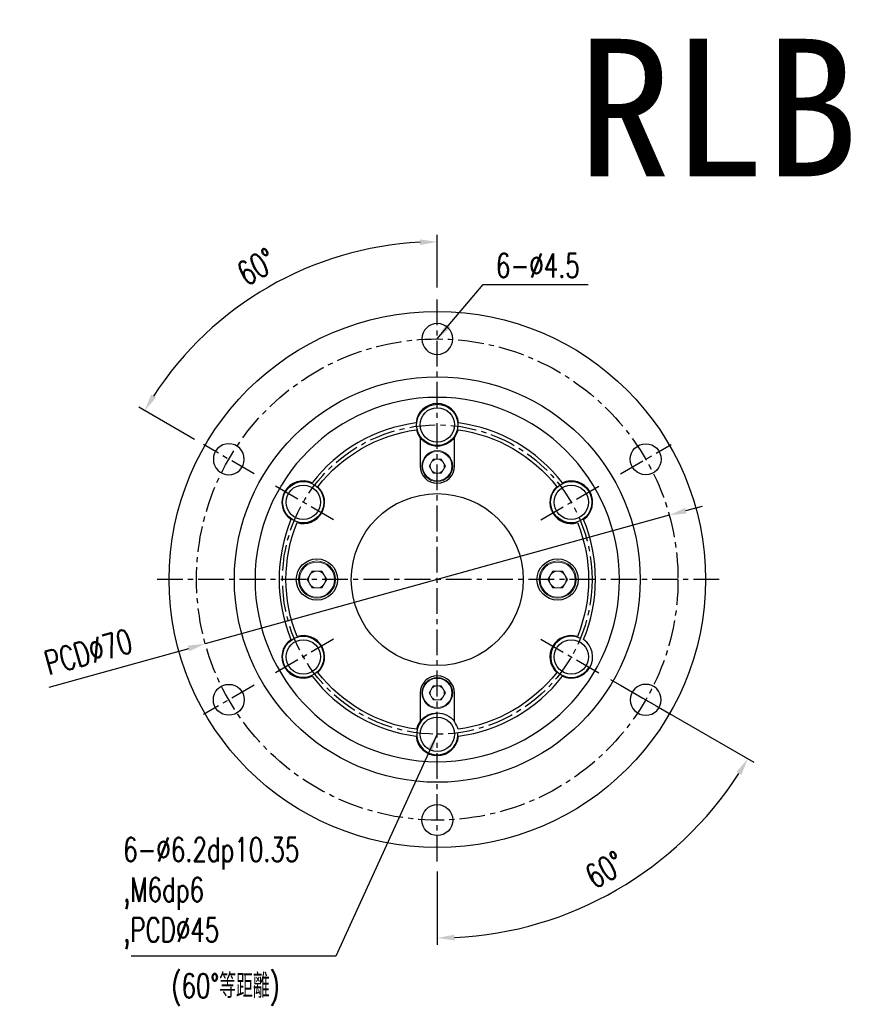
# Model space of a CAD drawing. Header units: millimetres. Extents: x -61 to 184, y -64 to 81.
# Tile 1 of 43: x -61 to 62, y -62 to 81. Entities that reach past the tile are written whole.
import ezdxf
from ezdxf.enums import TextEntityAlignment as Align

# ---------------------------------------------------------------- set-up
doc = ezdxf.new("R2010")
doc.units = ezdxf.units.MM
doc.linetypes.add('CENTER', pattern=[2, 1.25, -0.25, 0.25, -0.25])
for name, color, linetype in [('CHA', 7, 'Continuous'), ('CL', 1, 'CENTER'), ('DIM', 4, 'Continuous'), ('OUT', 3, 'Continuous')]:
    doc.layers.add(name, color=color, linetype=linetype)
doc.styles.add('DIM-7', font='SIMPLEX.shx', dxfattribs={"width": 0.7, "bigfont": 'chineset.shx'})
doc.styles.add('T', font='kaiu.ttf')
doc.dimstyles.new('CNS', dxfattribs={"dimtxt": 3.5, "dimasz": 2.5, "dimexe": 1, "dimexo": 1.5, "dimgap": 0.09, "dimtad": 0, "dimdsep": 46, "dimtxsty": 'DIM-7', "dimcen": 0.09, "dimclrd": 1, "dimclre": 1, "dimclrt": 4, "dimadec": 0, "dimazin": 0, "dimtfac": 1, "dimtix": 1, "dimtmove": 2, "dimatfit": 3, "dimfxl": 1, "dimtvp": 0.971429, "dimtolj": 1, "dimarcsym": 0})

# ---------------------------------------------------------------- blocks, each defined once
blk = doc.blocks.new('*D0')
at = {"layer": 'DEFPOINTS', "color": 0}
for p in [(0, 41), (15.07, -8.7), (23.9, -13.8), (0, -41), (17.84, -49)]:
    blk.add_point(p, dxfattribs=at)
at = {"layer": 'DIM', "color": 7, "lineweight": -2}
for p, q in [((25.2, -14.55), (46.03, -26.57)), ((0, -42.5), (0, -53.15))]:
    blk.add_line(p, q, dxfattribs=at)
blk.add_arc((0, 0), 52.15, 272.7471, 327.2529, dxfattribs=at)
at = {"layer": 'DIM', "color": 7}
for points in [[(43.5, -27.99), (44.22, -28.43), (45.16, -26.07)], [(2.51, -52.5), (2.49, -51.67), (0, -52.15)]]:
    blk.add_solid(points, dxfattribs=at)
at = {"layer": 'DIM', "color": 7, "insert": (24.37, -42.22), "char_height": 3.5, "attachment_point": 5, "rotation": 30, "style": 'DIM-7'}
blk.add_mtext('\\A1;60°', dxfattribs=at)
blk = doc.blocks.new('*D1')
at = {"layer": 'DEFPOINTS', "color": 0}
for p in [(-16.8, 46.17), (0, 41), (-33.99, 19.62), (-26.63, 15.38), (0, -41)]:
    blk.add_point(p, dxfattribs=at)
at = {"layer": 'DIM', "color": 7, "lineweight": -2}
for p, q in [((0, 42.5), (0, 50.13)), ((-35.29, 20.38), (-43.41, 25.06))]:
    blk.add_line(p, q, dxfattribs=at)
blk.add_arc((0, 0), 49.13, 92.916, 147.084, dxfattribs=at)
at = {"layer": 'DIM', "color": 7}
for points in [[(-2.51, 49.48), (-2.49, 48.65), (0, 49.13)], [(-40.89, 26.48), (-41.6, 26.91), (-42.55, 24.56)]]:
    blk.add_solid(points, dxfattribs=at)
at = {"layer": 'DIM', "color": 7, "insert": (-26.26, 45.49), "char_height": 3.5, "attachment_point": 5, "rotation": 30, "style": 'DIM-7'}
blk.add_mtext('\\A1;60°', dxfattribs=at)
blk = doc.blocks.new('*D2')
at = {"layer": 'DEFPOINTS', "color": 0}
for p in [(33.73, 9.35), (-33.73, -9.35)]:
    blk.add_point(p, dxfattribs=at)
at = {"layer": 'DIM', "color": 7, "lineweight": -2}
for p, q in [((36.14, 10.02), (38.55, 10.68)), ((33.73, 9.35), (-33.73, -9.35)), ((-56.44, -15.64), (-36.14, -10.02))]:
    blk.add_line(p, q, dxfattribs=at)
at = {"layer": 'DIM', "color": 7}
for points in [[(36.03, 10.42), (36.25, 9.61), (33.73, 9.35)], [(-36.25, -9.61), (-36.03, -10.42), (-33.73, -9.35)]]:
    blk.add_solid(points, dxfattribs=at)
at = {"layer": 'DIM', "color": 7, "insert": (-50.74, -10.54), "char_height": 3.5, "attachment_point": 5, "rotation": 15.492, "style": 'DIM-7'}
blk.add_mtext('\\A1;PCD∅70', dxfattribs=at)

msp = doc.modelspace()

# ---------------------------------------------------------------- linework, layer by layer
at = {"layer": 'CL', "color": 7, "ltscale": 3}
for p, q in [((0, -41), (0, 41)), ((-26.63, 15.375), (-33.991, 19.625)), ((26.63, 15.375), (33.991, 19.625)), ((-15.069, 8.7), (-23.902, 13.8)), ((15.069, 8.7), (23.902, 13.8)), ((41, 0), (-41, 0)), ((-15.069, -8.7), (-23.902, -13.8)), ((15.069, -8.7), (23.902, -13.8)), ((-26.63, -15.375), (-33.991, -19.625)), ((26.63, -15.375), (33.991, -19.625))]:
    msp.add_line(p, q, dxfattribs=at)
for radius in [35, 22.5]:
    msp.add_circle((0, 0), radius, dxfattribs=at)
at = {"layer": 'DIM', "color": 7}
for centre in [(0, 22.5), (-19.486, 11.25), (19.486, 11.25), (-19.486, -11.25)]:
    msp.add_circle(centre, 3, dxfattribs=at)
for centre, start, end in [((19.486, -11.25), 63.82255, 330), ((0, -22.5), 90, 3.82255)]:
    msp.add_arc(centre, 3, start, end, dxfattribs=at)
at = {"layer": 'OUT', "color": 7}
for p, q in [((-2.5, 20.667), (-2.5, 16.5)), ((2.5, 16.5), (2.5, 20.667)), ((-2.5, -16.5), (-2.5, -20.667)), ((2.5, -20.667), (2.5, -16.5))]:
    msp.add_line(p, q, dxfattribs=at)
at = {"layer": 'OUT', "color": 7, "lineweight": 15}
for p, q in [((-1.181, 16.5), (-0.59, 17.523)), ((0.59, 17.523), (-0.59, 17.523)), ((1.181, 16.5), (0.59, 17.523)), ((-0.59, 15.478), (-1.181, 16.5)), ((1.181, 16.5), (0.59, 15.478)), ((-0.59, 15.478), (0.59, 15.478)), ((-18.917, 0), (-18.208, 1.227)), ((-18.208, -1.227), (-18.917, 0)), ((-16.792, 1.227), (-18.208, 1.227)), ((-16.083, 0), (-16.792, 1.227)), ((-16.083, 0), (-16.792, -1.227)), ((16.083, 0), (16.792, 1.227)), ((16.792, -1.227), (16.083, 0)), ((18.208, 1.227), (16.792, 1.227)), ((18.917, 0), (18.208, 1.227)), ((18.917, 0), (18.208, -1.227)), ((-18.208, -1.227), (-16.792, -1.227)), ((16.792, -1.227), (18.208, -1.227)), ((-1.181, -16.5), (-0.59, -15.477)), ((0.59, -15.477), (-0.59, -15.477)), ((1.181, -16.5), (0.59, -15.477)), ((-0.59, -17.522), (-1.181, -16.5)), ((1.181, -16.5), (0.59, -17.522)), ((-0.59, -17.522), (0.59, -17.522))]:
    msp.add_line(p, q, dxfattribs=at)
at = {"layer": 'OUT', "color": 7}
for centre, radius in [((0, 0), 39), ((0, 0), 29.5), ((0, 22.5), 2.5), ((30.311, 17.5), 2.25), ((-19.486, 11.25), 2.5), ((19.486, 11.25), 2.5), ((0, 0), 12.5), ((-17.5, 0), 3), ((17.5, 0), 3), ((-19.486, -11.25), 2.5), ((19.486, -11.25), 2.5), ((-30.311, -17.5), 2.25), ((0, -22.5), 2.5), ((0, -35), 2.25)]:
    msp.add_circle(centre, radius, dxfattribs=at)
at = {"layer": 'OUT', "color": 7, "extrusion": (0, 0, -1)}
for centre, radius in [((0, 35), 2.25), ((0, 0), 26.5), ((30.311, 17.5), 2.25), ((-30.311, -17.5), 2.25)]:
    msp.add_circle(centre, radius, dxfattribs=at)
at = {"layer": 'OUT', "color": 7, "lineweight": 15}
for centre, radius in [((0, 16.5), 2.25), ((0, 16.5), 2.125), ((-17.5, 0), 2.7), ((-17.5, 0), 2.55), ((17.5, 0), 2.7), ((17.5, 0), 2.55), ((0, -16.5), 2.25), ((0, -16.5), 2.125)]:
    msp.add_circle(centre, radius, dxfattribs=at)
at = {"layer": 'OUT', "color": 7}
for centre, radius, start, end in [((0, 22.5), 3.1, 5.40491, 174.59509), ((0, 0), 23, 97.7114, 142.2886), ((0, 22.5), 3.1, 193.20213, 216.24932), ((0, 22.5), 3.1, 323.75068, 346.79787), ((0, 0), 23, 37.7114, 82.2886), ((0, 16.5), 2.5, 180, 0), ((-19.486, 11.25), 3.1, 65.40491, 234.59509), ((19.486, 11.25), 3.1, 305.40491, 114.59509), ((-19.486, 11.25), 3.1, 253.20213, 46.79787), ((19.486, 11.25), 3.1, 133.20213, 286.79787), ((0, 0), 23, 157.7114, 202.2886), ((0, 0), 23, 337.7114, 22.2886), ((-19.486, -11.25), 3.1, 313.20213, 106.79787), ((19.486, -11.25), 3.1, 73.20213, 226.79787), ((-19.486, -11.25), 3.1, 125.40491, 294.59509), ((19.486, -11.25), 3.1, 245.40491, 54.59509), ((0, 0), 23, 217.7114, 262.2886), ((0, -16.5), 2.5, 0, 180), ((0, 0), 23, 277.7114, 322.2886), ((0, -22.5), 3.1, 143.75068, 166.79787), ((0, -22.5), 3.1, 13.20213, 36.24932), ((0, -22.5), 3.1, 185.40491, 354.59509)]:
    msp.add_arc(centre, radius, start, end, dxfattribs=at)
at = {"layer": 'OUT', "color": 7, "extrusion": (0, 0, -1)}
for centre, radius, start, end in [((0, 0), 22, 37.88498, 82.11502), ((0, 0), 22, 97.88498, 142.11502), ((0, 22.5), 3.1, 216.24932, 323.75068), ((0, 0), 22, 337.88498, 22.11502), ((0, 0), 22, 157.88498, 202.11502), ((0, 0), 22, 277.88498, 322.11502), ((0, 0), 22, 217.88498, 262.11502), ((0, -22.5), 3.1, 36.24932, 143.75068)]:
    msp.add_arc(centre, radius, start, end, dxfattribs=at)
at = {"layer": 'OUT', "color": 7, "lineweight": 15}
for centre, radius, start, end in [((0, 16.5), 1.023, 90, 150), ((0, 16.5), 1.023, 30, 90), ((0, 16.5), 1.023, 150, 210), ((0, 16.5), 1.023, 210, 270), ((0, 16.5), 1.023, 270, 330), ((0, 16.5), 1.023, 330, 30), ((-17.5, 0), 1.227, 150, 210), ((-17.5, 0), 1.227, 90, 150), ((-17.5, 0), 1.227, 30, 90), ((-17.5, 0), 1.227, 330, 30), ((17.5, 0), 1.227, 150, 210), ((17.5, 0), 1.227, 90, 150), ((17.5, 0), 1.227, 30, 90), ((17.5, 0), 1.227, 330, 30), ((-17.5, 0), 1.227, 210, 270), ((-17.5, 0), 1.227, 270, 330), ((17.5, 0), 1.227, 210, 270), ((17.5, 0), 1.227, 270, 330), ((0, -16.5), 1.023, 90, 150), ((0, -16.5), 1.023, 30, 90), ((0, -16.5), 1.023, 150, 210), ((0, -16.5), 1.023, 210, 270), ((0, -16.5), 1.023, 270, 330), ((0, -16.5), 1.023, 330, 30)]:
    msp.add_arc(centre, radius, start, end, dxfattribs=at)

# ---------------------------------------------------------------- texts
at = {"layer": 'CHA', "style": 'T'}
msp.add_text('RLBF25', height=20, dxfattribs=at).set_placement((61.221, 68.5), align=Align.MIDDLE)
at = {"layer": 'DIM', "color": 7, "char_height": 3.5, "style": 'DIM-7'}
for s, insert, attachment_point in [('6-%%C4.5', (8.541, 43.941), 7), ('6-%%C6.2dp10.35\\P,M6dp6\\P,PCD%%C45', (-45.678, -37.539), 1), ('(60%%D等距離)', (-38.655, -57.363), 1)]:
    msp.add_mtext(s, dxfattribs=dict(at, insert=insert, attachment_point=attachment_point))

# ---------------------------------------------------------------- dimensions: what is measured, and where the dimension line sits
at = {"layer": 'DIM', "color": 7}
for base, line1, line2, picture, middle in [((-16.803, 46.165), ((-26.63, 15.375), (-33.991, 19.625)), ((0, -41), (0, 41)), '*D1', (-26.264, 45.491)), ((17.835, -49.003), ((0, -41), (0, 41)), ((15.069, -8.7), (23.902, -13.8)), '*D0', (24.374, -42.217))]:
    dim = msp.add_angular_dim_2l(base=base, line1=line1, line2=line2, dimstyle='CNS', override={"dimclrd": 7, "dimclre": 7, "dimclrt": 7}, dxfattribs=at)
    dim.commit()
    dim.dimension.update_dxf_attribs({"geometry": picture, "text_midpoint": middle})
dim = msp.add_diameter_dim_2p(p1=(33.728, 9.349), p2=(-33.728, -9.349), text='PCD<>', dimstyle='CNS', override={"dimclrd": 7, "dimclre": 7, "dimclrt": 7, "dimtmove": 0}, dxfattribs=at)
dim.commit()
dim.dimension.update_dxf_attribs({"geometry": '*D2', "text_midpoint": (-49.834, -13.813), "dimtype": 163})

# ---------------------------------------------------------------- leaders
at = {"layer": 'DIM', "color": 7, "annotation_type": 0, "has_hookline": 1}
for points, hookline_direction, text_width in [([(0, 35), (6.656, 42.921), (9.156, 42.921)], 0, 12.717), ([(0, -22.5), (-14.751, -54.792), (-17.251, -54.792)], 1, 27.183)]:
    msp.add_leader(points, dimstyle='CNS', override={"dimgap": 0.09, "dimtad": 1, "dimclrd": 7, "dimclre": 4}, dxfattribs=dict(at, hookline_direction=hookline_direction, text_width=text_width))

doc.saveas('drawing.dxf')
